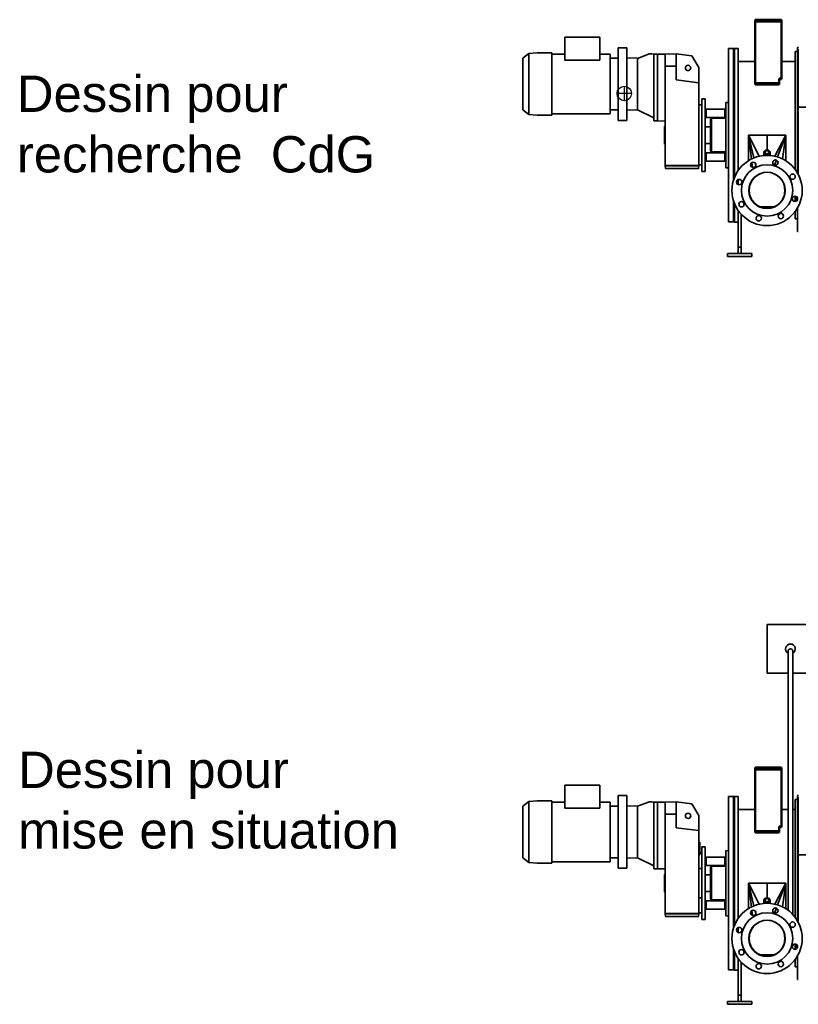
# Model space of a CAD drawing. Header units: millimetres. Extents: x -1509 to 14250, y 4402 to 14828.
# Tile 1 of 9: x -1509 to 1706, y 4402 to 8467. Entities that reach past the tile are written whole.
import ezdxf

# ---------------------------------------------------------------- set-up
doc = ezdxf.new("R2010")
doc.units = ezdxf.units.MM
doc.linetypes.add('Continu', pattern=[0])
doc.layers.add('Ens_base_corps_echangeur.iam.1-Arêtes visibles', color=7, linetype='Continuous', lineweight=50)
doc.layers.add('Visible (ISO)', color=7, linetype='Continu', lineweight=35)
doc.styles.get("Standard").update_dxf_attribs({"font": 'ARIAL.TTF'})

msp = doc.modelspace()

# ---------------------------------------------------------------- linework, layer by layer
for p, q in [((987.43, 8192.22), (987.43, 8132.22)), ((1017.43, 8162.22), (957.43, 8162.22)), ((1152.93, 8026.29), (1152.93, 7953.43)), ((1406.93, 5036.48), (1417.93, 5036.48)), ((1406.93, 4767.73), (1417.93, 4767.73))]:
    msp.add_line(p, q)
msp.add_circle((987.43, 8162.22), 30)
at = {"layer": 'Ens_base_corps_echangeur.iam.1-Arêtes visibles', "color": 7, "linetype": 'Continuous', "lineweight": 50}
for p, q in [((1625.93, 8466.86), (1527.93, 8466.86)), ((1527.93, 8458.86), (1527.93, 8466.86)), ((1626.93, 8458.86), (1527.93, 8458.86)), ((1527.93, 8224.18), (1527.93, 8458.86)), ((1625.93, 8458.86), (1527.93, 8458.86)), ((1635.93, 8466.86), (1625.93, 8466.86)), ((1625.93, 8466.86), (1625.93, 8458.86)), ((1626.93, 8458.86), (1635.93, 8458.86)), ((1635.93, 8458.86), (1635.93, 8466.86)), ((1635.93, 8458.86), (1635.93, 8224.18)), ((1527.93, 8224.18), (1527.93, 8223.46)), ((1527.93, 8205.27), (1527.93, 8223.46)), ((1626.93, 8224.18), (1626.93, 8223.46)), ((1635.93, 8224.18), (1626.93, 8224.18)), ((1626.93, 8223.46), (1626.93, 8205.27)), ((1627.93, 8220.73), (1627.93, 8224.18)), ((1627.93, 8220.73), (1635.93, 8220.73)), ((1635.93, 8224.18), (1635.93, 8220.73)), ((1527.93, 8199.52), (1527.93, 8205.27)), ((1626.93, 8205.27), (1527.93, 8205.27)), ((1626.93, 8199.52), (1527.93, 8199.52)), ((1626.93, 8199.52), (1626.93, 8205.27)), ((1527.93, 5370.95), (1527.93, 5378.95)), ((1625.93, 5378.95), (1527.93, 5378.95)), ((1625.93, 5370.95), (1527.93, 5370.95)), ((1527.93, 5136.27), (1527.93, 5370.95)), ((1626.93, 5370.95), (1527.93, 5370.95)), ((1625.93, 5378.95), (1625.93, 5370.95)), ((1635.93, 5378.95), (1625.93, 5378.95)), ((1626.93, 5370.95), (1635.93, 5370.95)), ((1635.93, 5370.95), (1635.93, 5378.95)), ((1635.93, 5370.95), (1635.93, 5136.27)), ((1527.93, 5136.27), (1527.93, 5135.55)), ((1527.93, 5117.36), (1527.93, 5135.55)), ((1635.93, 5136.27), (1626.93, 5136.27)), ((1626.93, 5136.27), (1626.93, 5135.55)), ((1626.93, 5135.55), (1626.93, 5117.36)), ((1627.93, 5132.82), (1627.93, 5136.27)), ((1627.93, 5132.82), (1635.93, 5132.82)), ((1635.93, 5136.27), (1635.93, 5132.82)), ((1626.93, 5117.36), (1527.93, 5117.36)), ((1527.93, 5111.61), (1527.93, 5117.36)), ((1626.93, 5111.61), (1527.93, 5111.61)), ((1626.93, 5111.61), (1626.93, 5117.36))]:
    msp.add_line(p, q, dxfattribs=at)
at = {"layer": 'Visible (ISO)'}
for p, q in [((741.56, 8299.6), (741.56, 8394.36)), ((741.56, 8394.36), (886.85, 8394.36)), ((886.85, 8394.36), (886.85, 8299.6)), ((961.93, 8351.36), (981.93, 8351.36)), ((961.93, 8051.36), (961.93, 8351.36)), ((981.93, 8351.36), (997.93, 8351.36)), ((997.93, 8051.36), (997.93, 8351.36)), ((1417.93, 8347.36), (1437.93, 8347.36)), ((1417.93, 8347.36), (1417.93, 7632.36)), ((1437.93, 7803.14), (1437.93, 8347.36)), ((1437.93, 8347.36), (1442.93, 8347.36)), ((1437.93, 8347.36), (1437.93, 7803.14)), ((1442.93, 8347.36), (1457.93, 8347.36)), ((1442.93, 7817.26), (1442.93, 8347.36)), ((1442.93, 8347.36), (1442.93, 7817.26)), ((1457.93, 8347.36), (1457.93, 7844.71)), ((1702.93, 8335.36), (1692.93, 8335.36)), ((1692.93, 7989.86), (1692.93, 8335.36)), ((1702.93, 8349.3), (1702.93, 8347.8)), ((1702.93, 8347.8), (1702.93, 8335.64)), ((1702.93, 8347.8), (1705.93, 8347.8)), ((1702.93, 8335.64), (1702.93, 8092.86)), ((1705.93, 8345.07), (1705.93, 8342.66)), ((1705.93, 8336.88), (1705.93, 8342.66)), ((1705.93, 8336.88), (1705.93, 8138.27)), ((1705.93, 8094.27), (1705.93, 8335.64)), ((568.43, 8306.79), (568.43, 8298.59)), ((568.43, 8297.33), (568.43, 8298.59)), ((568.43, 8297.33), (568.43, 8262.86)), ((569.19, 8308.36), (593.43, 8327.3)), ((593.43, 8327.3), (628.43, 8330.36)), ((593.43, 8327.3), (593.43, 8317.25)), ((593.43, 8273.25), (593.43, 8315.38)), ((628.43, 8330.36), (688.43, 8330.36)), ((688.43, 8320), (688.43, 8330.36)), ((741.56, 8324.77), (688.43, 8324.77)), ((688.43, 8318.14), (688.43, 8320)), ((688.43, 8274.72), (688.43, 8318.14)), ((886.85, 8299.6), (741.56, 8299.6)), ((928.93, 8324.77), (886.85, 8324.77)), ((928.93, 8077.95), (928.93, 8324.77)), ((961.93, 8308.46), (929.93, 8308.47)), ((997.93, 8308.9), (1041.93, 8307.7)), ((1087.69, 8324.1), (1041.93, 8307.29)), ((1041.93, 8219.64), (1041.93, 8307.7)), ((1041.93, 8219.64), (1041.93, 8307.29)), ((1100.54, 8326.03), (1120.63, 8324.27)), ((1109.93, 8323.99), (1123.93, 8324.36)), ((1109.93, 8323.99), (1109.93, 8285.29)), ((1123.93, 8324.36), (1123.93, 8285.39)), ((1123.93, 8324.36), (1124.43, 8324.36)), ((1123.93, 8324.36), (1123.93, 8285.39)), ((1156.93, 8324.78), (1124.43, 8324.36)), ((1124.43, 8285.39), (1124.43, 8324.36)), ((1124.43, 8285.39), (1124.43, 8324.36)), ((1201.43, 8325.36), (1156.93, 8324.78)), ((1156.93, 8274.73), (1156.93, 8324.78)), ((1201.43, 8275.25), (1201.43, 8325.36)), ((1266.95, 8317.31), (1201.43, 8325.36)), ((1294.93, 8268.86), (1266.95, 8317.31)), ((1527.93, 8294.66), (1457.93, 8294.66)), ((1692.93, 8294.66), (1635.93, 8294.66)), ((568.43, 8260.49), (568.43, 8262.86)), ((568.43, 8260.49), (568.43, 8142.23)), ((593.43, 8132.96), (593.43, 8269.76)), ((688.43, 8271.25), (688.43, 8274.72)), ((688.43, 8271.25), (688.43, 8131.47)), ((1109.93, 8285.29), (1109.93, 8088.43)), ((1123.93, 8285.39), (1123.93, 8088.33)), ((1123.93, 8285.39), (1123.93, 8088.33)), ((1124.43, 8088.33), (1124.43, 8285.39)), ((1124.43, 8088.33), (1124.43, 8285.39)), ((1201.43, 8275.25), (1156.93, 8274.73)), ((1156.93, 8182.85), (1156.93, 8274.73)), ((1201.43, 8217.96), (1201.43, 8275.25)), ((1294.93, 8206.86), (1294.93, 8268.86)), ((1041.93, 8209.36), (1041.93, 8219.64)), ((1201.43, 8217.96), (1294.93, 8206.86)), ((928.93, 8094.88), (928.93, 8186.58)), ((1041.93, 8209.36), (1041.93, 8193.36)), ((1041.93, 8193.36), (1041.93, 8183.08)), ((1041.93, 8095.02), (1041.93, 8183.08)), ((1041.93, 8095.42), (1041.93, 8183.08)), ((1156.93, 8182.85), (1156.93, 8136.87)), ((1294.93, 8192.09), (1294.93, 8206.86)), ((1294.93, 8182.85), (1294.93, 8192.09)), ((1294.93, 8182.85), (1294.93, 8136.87)), ((568.43, 8139.86), (568.43, 8142.23)), ((568.43, 8139.86), (568.43, 8105.38)), ((688.43, 8128), (688.43, 8131.47)), ((1156.93, 7942.85), (1156.93, 8136.87)), ((1294.93, 7942.85), (1294.93, 8136.87)), ((1307.43, 8139.86), (1321.43, 8139.86)), ((1307.43, 7839.86), (1307.43, 8139.86)), ((1321.43, 7839.86), (1321.43, 8139.86)), ((568.43, 8104.12), (568.43, 8105.38)), ((568.43, 8104.12), (568.43, 8095.93)), ((569.19, 8094.35), (593.43, 8075.42)), ((593.43, 8129.46), (593.43, 8087.34)), ((688.43, 8128), (688.43, 8084.58)), ((929.93, 8094.24), (961.93, 8094.25)), ((1041.93, 8095.02), (997.93, 8093.82)), ((1041.91, 8095.02), (1109.93, 8061.36)), ((1294.93, 8114.86), (1307.43, 8114.86)), ((1325.43, 8097.51), (1321.43, 8101.51)), ((1325.43, 8097.51), (1325.43, 8062.51)), ((1325.43, 8097.51), (1402.93, 8097.51)), ((1402.93, 8097.51), (1406.93, 8101.51)), ((1402.93, 8062.51), (1402.93, 8097.51)), ((1406.93, 8124.39), (1417.93, 8124.39)), ((1406.93, 8124.39), (1406.93, 7855.64)), ((1702.93, 8091.86), (1702.93, 7989.86)), ((1705.93, 8106.29), (4435.93, 8106.29)), ((1705.93, 7989.86), (1705.93, 8092.05)), ((593.43, 8085.46), (593.43, 8075.42)), ((593.43, 8075.42), (628.43, 8072.36)), ((628.43, 8072.36), (688.43, 8072.36)), ((688.43, 8082.72), (688.43, 8084.58)), ((688.43, 8082.72), (688.43, 8072.36)), ((928.93, 8077.95), (688.43, 8077.95)), ((961.93, 8051.36), (981.93, 8051.36)), ((981.93, 8051.36), (997.93, 8051.36)), ((1109.93, 8088.43), (1109.93, 8049.72)), ((1109.93, 8049.72), (1123.93, 8049.36)), ((1123.93, 8088.33), (1123.93, 8049.36)), ((1123.93, 8088.33), (1123.93, 8049.36)), ((1123.93, 8049.36), (1124.43, 8049.36)), ((1124.43, 8049.36), (1124.43, 8088.33)), ((1124.43, 8049.36), (1124.43, 8088.33)), ((1156.93, 8048.51), (1124.43, 8049.36)), ((1325.43, 8062.51), (1321.43, 8058.51)), ((1325.43, 8062.51), (1402.93, 8062.51)), ((1343.93, 8055.86), (1347.93, 8059.86)), ((1343.93, 7923.86), (1343.93, 8055.86)), ((1347.93, 8059.86), (1406.93, 8059.86)), ((1347.93, 8059.86), (1347.93, 7920.86)), ((1152.93, 8026.29), (1156.93, 8027.36)), ((1152.93, 8026.29), (1152.93, 7953.43)), ((1343.93, 8024.36), (1321.43, 8024.36)), ((1512.66, 7891.84), (1499.93, 7989.86)), ((1522.29, 7896.17), (1499.93, 7989.86)), ((1499.93, 7989.86), (1499.93, 7884.72)), ((1544.16, 7903.11), (1499.93, 7989.86)), ((1502.93, 7989.86), (1499.93, 7989.86)), ((1576.93, 7989.86), (1502.93, 7989.86)), ((1576.93, 7989.86), (1650.93, 7989.86)), ((1576.93, 7928.65), (1576.93, 7989.86)), ((1576.93, 7928.65), (1576.93, 7989.86)), ((1609.69, 7903.11), (1653.93, 7989.86)), ((1620.59, 7900.13), (1653.93, 7989.86)), ((1641.19, 7891.84), (1653.93, 7989.86)), ((1650.93, 7989.86), (1653.93, 7989.86)), ((1653.93, 7989.86), (1653.93, 7884.72)), ((1692.93, 7848.86), (1692.93, 7989.86)), ((1702.93, 7833.61), (1702.93, 7989.86)), ((1705.93, 7989.86), (1705.93, 7828.07)), ((1152.93, 7953.43), (1156.93, 7952.36)), ((1156.93, 7942.85), (1156.93, 7896.87)), ((1294.93, 7942.85), (1294.93, 7896.87)), ((1343.93, 7955.36), (1321.43, 7955.36)), ((1156.93, 7864.36), (1156.93, 7896.87)), ((1294.93, 7864.36), (1294.93, 7896.87)), ((1325.43, 7917.2), (1321.43, 7921.2)), ((1325.43, 7917.2), (1325.43, 7882.2)), ((1325.43, 7917.2), (1402.93, 7917.2)), ((1343.93, 7923.86), (1346.93, 7920.86)), ((1346.93, 7920.86), (1347.93, 7920.86)), ((1347.93, 7920.86), (1406.93, 7920.86)), ((1402.93, 7882.2), (1402.93, 7917.2)), ((1563.93, 7919.75), (1563.93, 7906.27)), ((1589.93, 7919.75), (1589.93, 7906.27)), ((1608.03, 7866.33), (1615.69, 7886.92)), ((1225.93, 7864.36), (1156.93, 7864.36)), ((1156.93, 7863.86), (1156.93, 7864.36)), ((1157.41, 7852.81), (1156.93, 7863.86)), ((1164.57, 7863.86), (1156.93, 7863.86)), ((1156.93, 7863.86), (1156.93, 7863.86)), ((1158.41, 7851.86), (1160.35, 7851.86)), ((1160.35, 7851.86), (1165.1, 7851.86)), ((1225.8, 7863.86), (1164.57, 7863.86)), ((1164.57, 7863.86), (1164.58, 7863.86)), ((1225.93, 7864.36), (1164.58, 7864.36)), ((1225.93, 7863.86), (1164.58, 7863.86)), ((1225.84, 7851.86), (1165.1, 7851.86)), ((1225.84, 7851.86), (1226.01, 7851.86)), ((1294.93, 7864.36), (1225.93, 7864.36)), ((1225.93, 7864.36), (1225.93, 7863.86)), ((1225.93, 7864.36), (1287.28, 7864.36)), ((1225.93, 7863.86), (1287.28, 7863.86)), ((1286.76, 7851.86), (1226.01, 7851.86)), ((1226.06, 7863.86), (1287.28, 7863.86)), ((1286.76, 7851.86), (1291.5, 7851.86)), ((1294.93, 7863.86), (1287.28, 7863.86)), ((1287.28, 7863.86), (1287.28, 7863.86)), ((1291.5, 7851.86), (1293.44, 7851.86)), ((1294.93, 7863.86), (1294.44, 7852.81)), ((1294.93, 7867.86), (1307.43, 7867.86)), ((1294.93, 7864.36), (1294.93, 7863.86)), ((1294.93, 7863.86), (1294.93, 7863.86)), ((1325.43, 7882.2), (1321.43, 7878.2)), ((1325.43, 7882.2), (1402.93, 7882.2)), ((1402.93, 7882.2), (1406.93, 7878.2)), ((1406.93, 7855.64), (1417.93, 7855.64)), ((1517.21, 7856.85), (1514.58, 7877.07)), ((1530.14, 7863.26), (1527.14, 7875.85)), ((1307.43, 7839.86), (1321.43, 7839.86)), ((1457.93, 7806.52), (1457.93, 7802)), ((1515.15, 7802.85), (1524.13, 7814.54)), ((1525.55, 7815.91), (1524.13, 7814.54)), ((1525.55, 7815.91), (1525, 7815.98)), ((1525.55, 7815.91), (1539.52, 7826.63)), ((1540.1, 7826.96), (1539.52, 7826.63)), ((1540.1, 7826.96), (1539.94, 7827.11)), ((1540.1, 7826.96), (1557.45, 7834.15)), ((1557.35, 7834.13), (1557.33, 7834.25)), ((1557.35, 7834.13), (1576.93, 7836.71)), ((1576.93, 7836.71), (1576.93, 7836.86)), ((1576.93, 7836.71), (1576.93, 7836.86)), ((1596.5, 7834.13), (1576.93, 7836.71)), ((1613.75, 7826.96), (1596.4, 7834.15)), ((1596.5, 7834.13), (1596.52, 7834.25)), ((1613.75, 7826.96), (1613.91, 7827.11)), ((1613.75, 7826.96), (1614.33, 7826.63)), ((1628.3, 7815.91), (1614.33, 7826.63)), ((1628.3, 7815.91), (1628.85, 7815.98)), ((1628.3, 7815.91), (1629.72, 7814.54)), ((1638.7, 7802.85), (1629.72, 7814.54)), ((1692.93, 7815.13), (1692.93, 7822.47)), ((1457.93, 7786.06), (1457.93, 7802)), ((1502.93, 7773.14), (1502.61, 7771.94)), ((1502.93, 7762.04), (1506.18, 7786.76)), ((1502.93, 7762.01), (1502.93, 7773.14)), ((1505.56, 7782.08), (1512.48, 7798.78)), ((1515.15, 7802.85), (1512.48, 7798.78)), ((1515.15, 7802.85), (1513.62, 7802.07)), ((1638.7, 7802.85), (1640.24, 7802.07)), ((1638.7, 7802.85), (1641.37, 7798.78)), ((1648.29, 7782.08), (1641.37, 7798.78)), ((1650.93, 7762.04), (1647.67, 7786.76)), ((1650.93, 7762.01), (1650.93, 7773.14)), ((1650.93, 7773.14), (1651.25, 7771.94)), ((1506.25, 7736.76), (1502.93, 7762.01)), ((1505.48, 7742.6), (1512.83, 7724.87)), ((1514.91, 7722.11), (1512.83, 7724.87)), ((1638.94, 7722.11), (1641.02, 7724.87)), ((1648.37, 7742.6), (1641.02, 7724.87)), ((1647.6, 7736.76), (1650.93, 7762.01)), ((1692.93, 7716.48), (1692.93, 7738.38)), ((1697.93, 7718.24), (1697.93, 7736.62)), ((1437.93, 7632.36), (1437.93, 7720.58)), ((1437.93, 7720.58), (1437.93, 7688.86)), ((1442.93, 7706.46), (1442.93, 7672.27)), ((1514.91, 7722.11), (1513.01, 7722.62)), ((1524.58, 7709.51), (1514.91, 7722.11)), ((1524.58, 7709.51), (1523.89, 7708.83)), ((1537.17, 7699.85), (1524.58, 7709.51)), ((1537.17, 7699.85), (1539.93, 7697.76)), ((1537.17, 7699.85), (1537.68, 7697.94)), ((1557.67, 7690.41), (1539.93, 7697.76)), ((1549.01, 7694), (1604.84, 7694)), ((1576.93, 7687.88), (1551.83, 7691.18)), ((1580.88, 7688.4), (1572.98, 7688.4)), ((1576.93, 7687.88), (1602.02, 7691.18)), ((1576.93, 7687.88), (1576.93, 7686.86)), ((1576.93, 7687.88), (1576.93, 7686.86)), ((1596.18, 7690.41), (1613.92, 7697.76)), ((1616.68, 7699.85), (1613.92, 7697.76)), ((1616.68, 7699.85), (1616.17, 7697.94)), ((1616.68, 7699.85), (1629.27, 7709.51)), ((1629.27, 7709.51), (1638.94, 7722.11)), ((1629.27, 7709.51), (1629.96, 7708.83)), ((1638.94, 7722.11), (1640.84, 7722.62)), ((1702.93, 7592.86), (1702.93, 7690.1)), ((1442.93, 7631.36), (1442.93, 7672.27)), ((1457.93, 7672.27), (1457.93, 7679.01)), ((1457.93, 7672.27), (1457.93, 7528.19)), ((1469.93, 7528.19), (1469.93, 7664)), ((1692.93, 7644.36), (1692.93, 7674.86)), ((1692.93, 7644.36), (1702.93, 7644.36)), ((1417.93, 7632.36), (1437.93, 7632.36)), ((1437.93, 7632.36), (1442.93, 7632.36)), ((1442.93, 7631.36), (1457.93, 7631.36)), ((1705.93, 7592.86), (1702.93, 7592.86)), ((1457.93, 7528.19), (1457.93, 7502.86)), ((1457.93, 7528.19), (1469.93, 7528.19)), ((1469.93, 7502.86), (1469.93, 7528.19)), ((1413.93, 7489.86), (1413.93, 7501.86)), ((1413.93, 7501.86), (1433.93, 7501.86)), ((1433.93, 7489.86), (1413.93, 7489.86)), ((1493.93, 7501.86), (1433.93, 7501.86)), ((1433.93, 7489.86), (1493.93, 7489.86)), ((1457.93, 7501.86), (1457.93, 7502.86)), ((1469.93, 7502.86), (1469.93, 7501.86)), ((1493.93, 7501.86), (1513.93, 7501.86)), ((1513.93, 7489.86), (1493.93, 7489.86)), ((1513.93, 7501.86), (1513.93, 7489.86)), ((1576.93, 5769.45), (1576.93, 5969.45)), ((4432.43, 5969.45), (1576.93, 5969.45)), ((1663.43, 4790.32), (1663.43, 5859.45)), ((1683.43, 4772.35), (1683.43, 5859.45)), ((1663.43, 5769.45), (1576.93, 5769.45)), ((7203.17, 5769.45), (1683.43, 5769.45)), ((741.56, 5211.69), (741.56, 5306.45)), ((886.85, 5306.45), (741.56, 5306.45)), ((886.85, 5306.45), (886.85, 5211.69)), ((961.93, 4963.45), (961.93, 5263.45)), ((961.93, 5263.45), (981.93, 5263.45)), ((981.93, 5263.45), (997.93, 5263.45)), ((997.93, 4963.45), (997.93, 5263.45)), ((1417.93, 5259.45), (1417.93, 4544.45)), ((1417.93, 5259.45), (1437.93, 5259.45)), ((1437.93, 5259.45), (1437.93, 4715.23)), ((1437.93, 5259.45), (1442.93, 5259.45)), ((1437.93, 4715.23), (1437.93, 5259.45)), ((1442.93, 5259.45), (1442.93, 4729.35)), ((1442.93, 4729.35), (1442.93, 5259.45)), ((1442.93, 5259.45), (1457.93, 5259.45)), ((1457.93, 5259.45), (1457.93, 4756.8)), ((1692.93, 4901.95), (1692.93, 5247.45)), ((1702.93, 5247.45), (1692.93, 5247.45)), ((1702.93, 5261.39), (1702.93, 5259.89)), ((1702.93, 5259.89), (1705.93, 5259.89)), ((1702.93, 5259.89), (1702.93, 5247.73)), ((1702.93, 5247.73), (1702.93, 5004.95)), ((1705.93, 5257.16), (1705.93, 5254.75)), ((1705.93, 5248.97), (1705.93, 5254.75)), ((1705.93, 5248.97), (1705.93, 5050.36)), ((1705.93, 5006.36), (1705.93, 5247.73)), ((568.43, 5218.88), (568.43, 5210.68)), ((568.43, 5209.42), (568.43, 5210.68)), ((568.43, 5209.42), (568.43, 5174.95)), ((569.19, 5220.45), (593.43, 5239.39)), ((593.43, 5239.39), (628.43, 5242.45)), ((593.43, 5239.39), (593.43, 5229.34)), ((593.43, 5185.34), (593.43, 5227.47)), ((628.43, 5242.45), (688.43, 5242.45)), ((688.43, 5232.09), (688.43, 5242.45)), ((741.56, 5236.86), (688.43, 5236.86)), ((688.43, 5230.23), (688.43, 5232.09)), ((688.43, 5186.81), (688.43, 5230.23)), ((886.85, 5211.69), (741.56, 5211.69)), ((928.93, 5236.86), (886.85, 5236.86)), ((928.93, 4990.04), (928.93, 5236.86)), ((961.93, 5220.55), (929.93, 5220.56)), ((997.93, 5220.99), (1041.93, 5219.79)), ((1087.69, 5236.19), (1041.93, 5219.38)), ((1041.93, 5131.73), (1041.93, 5219.79)), ((1041.93, 5131.73), (1041.93, 5219.38)), ((1100.54, 5238.12), (1120.63, 5236.36)), ((1109.93, 5236.08), (1123.93, 5236.45)), ((1109.93, 5236.08), (1109.93, 5197.38)), ((1123.93, 5236.45), (1123.93, 5197.48)), ((1123.93, 5236.45), (1124.43, 5236.45)), ((1123.93, 5236.45), (1123.93, 5197.48)), ((1156.93, 5236.87), (1124.43, 5236.45)), ((1124.43, 5197.48), (1124.43, 5236.45)), ((1124.43, 5197.48), (1124.43, 5236.45)), ((1201.43, 5237.45), (1156.93, 5236.87)), ((1156.93, 5186.82), (1156.93, 5236.87)), ((1266.95, 5229.4), (1201.43, 5237.45)), ((1201.43, 5187.34), (1201.43, 5237.45)), ((1294.93, 5180.95), (1266.95, 5229.4)), ((1527.93, 5206.75), (1457.93, 5206.75)), ((1663.43, 5206.75), (1635.93, 5206.75)), ((1692.93, 5206.75), (1683.43, 5206.75)), ((568.43, 5172.58), (568.43, 5174.95)), ((568.43, 5172.58), (568.43, 5054.32)), ((593.43, 5045.05), (593.43, 5181.85)), ((688.43, 5183.34), (688.43, 5186.81)), ((688.43, 5183.34), (688.43, 5043.56)), ((1109.93, 5197.38), (1109.93, 5000.52)), ((1123.93, 5197.48), (1123.93, 5000.42)), ((1123.93, 5197.48), (1123.93, 5000.42)), ((1124.43, 5000.42), (1124.43, 5197.48)), ((1124.43, 5000.42), (1124.43, 5197.48)), ((1201.43, 5187.34), (1156.93, 5186.82)), ((1156.93, 5094.94), (1156.93, 5186.82)), ((1201.43, 5130.05), (1201.43, 5187.34)), ((1294.93, 5118.95), (1294.93, 5180.95)), ((1041.93, 5121.45), (1041.93, 5131.73)), ((1201.43, 5130.05), (1294.93, 5118.95)), ((928.93, 5006.97), (928.93, 5098.67)), ((1041.93, 5121.45), (1041.93, 5105.45)), ((1041.93, 5105.45), (1041.93, 5095.17)), ((1041.93, 5007.51), (1041.93, 5095.17)), ((1041.93, 5007.11), (1041.93, 5095.17)), ((1156.93, 5094.94), (1156.93, 5048.96)), ((1294.93, 5104.18), (1294.93, 5118.95)), ((1294.93, 5094.94), (1294.93, 5104.18)), ((1294.93, 5094.94), (1294.93, 5048.96)), ((568.43, 5051.95), (568.43, 5054.32)), ((568.43, 5051.95), (568.43, 5017.47)), ((593.43, 5041.55), (593.43, 4999.43)), ((688.43, 5040.09), (688.43, 5043.56)), ((1156.93, 4854.94), (1156.93, 5048.96)), ((1299.93, 5071.95), (1294.93, 5071.95)), ((1294.93, 4854.94), (1294.93, 5048.96)), ((1299.93, 5071.95), (1299.93, 5018.57)), ((1307.43, 4751.95), (1307.43, 5051.95)), ((1307.43, 5051.95), (1321.43, 5051.95)), ((1321.43, 4751.95), (1321.43, 5051.95)), ((568.43, 5016.21), (568.43, 5017.47)), ((568.43, 5016.21), (568.43, 5008.02)), ((569.19, 5006.44), (593.43, 4987.51)), ((688.43, 5040.09), (688.43, 4996.67)), ((929.93, 5006.33), (961.93, 5006.34)), ((1041.93, 5007.11), (997.93, 5005.91)), ((1041.91, 5007.11), (1109.93, 4973.45)), ((1109.93, 5000.52), (1109.93, 4961.81)), ((1123.93, 5000.42), (1123.93, 4961.45)), ((1123.93, 5000.42), (1123.93, 4961.45)), ((1124.43, 4961.45), (1124.43, 5000.42)), ((1124.43, 4961.45), (1124.43, 5000.42)), ((1299.93, 5018.57), (1294.93, 5018.57)), ((1299.93, 5026.95), (1307.43, 5026.95)), ((1325.43, 5009.6), (1321.43, 5013.6)), ((1325.43, 5009.6), (1402.93, 5009.6)), ((1325.43, 5009.6), (1325.43, 4974.6)), ((1402.93, 5009.6), (1406.93, 5013.6)), ((1402.93, 4974.6), (1402.93, 5009.6)), ((1406.93, 5036.48), (1406.93, 4767.73)), ((1702.93, 5003.95), (1702.93, 4901.95)), ((1705.93, 5018.38), (4435.93, 5018.38)), ((1705.93, 4901.95), (1705.93, 5004.14)), ((593.43, 4997.55), (593.43, 4987.51)), ((593.43, 4987.51), (628.43, 4984.45)), ((628.43, 4984.45), (688.43, 4984.45)), ((688.43, 4994.81), (688.43, 4996.67)), ((688.43, 4994.81), (688.43, 4984.45)), ((928.93, 4990.04), (688.43, 4990.04)), ((961.93, 4963.45), (981.93, 4963.45)), ((981.93, 4963.45), (997.93, 4963.45)), ((1109.93, 4961.81), (1123.93, 4961.45)), ((1123.93, 4961.45), (1124.43, 4961.45)), ((1156.93, 4960.6), (1124.43, 4961.45)), ((1294.93, 4961.95), (1307.43, 4961.95)), ((1325.43, 4974.6), (1321.43, 4970.6)), ((1325.43, 4974.6), (1402.93, 4974.6)), ((1343.93, 4967.95), (1347.93, 4971.95)), ((1343.93, 4835.95), (1343.93, 4967.95)), ((1347.93, 4971.95), (1347.93, 4832.95)), ((1347.93, 4971.95), (1406.93, 4971.95)), ((1152.93, 4938.38), (1156.93, 4939.45)), ((1152.93, 4938.38), (1152.93, 4865.52)), ((1343.93, 4936.45), (1321.43, 4936.45)), ((1502.93, 4901.95), (1499.93, 4901.95)), ((1544.16, 4815.2), (1499.93, 4901.95)), ((1499.93, 4901.95), (1499.93, 4796.81)), ((1522.29, 4808.26), (1499.93, 4901.95)), ((1512.66, 4803.93), (1499.93, 4901.95)), ((1576.93, 4901.95), (1502.93, 4901.95)), ((1576.93, 4840.74), (1576.93, 4901.95)), ((1576.93, 4840.74), (1576.93, 4901.95)), ((1576.93, 4901.95), (1650.93, 4901.95)), ((1609.69, 4815.2), (1653.93, 4901.95)), ((1620.59, 4812.22), (1653.93, 4901.95)), ((1641.19, 4803.93), (1653.93, 4901.95)), ((1650.93, 4901.95), (1653.93, 4901.95)), ((1653.93, 4901.95), (1653.93, 4796.81)), ((1692.93, 4760.95), (1692.93, 4901.95)), ((1702.93, 4745.7), (1702.93, 4901.95)), ((1705.93, 4901.95), (1705.93, 4740.16)), ((1152.93, 4865.52), (1156.93, 4864.45)), ((1156.93, 4854.94), (1156.93, 4808.96)), ((1294.93, 4854.94), (1294.93, 4808.96)), ((1307.43, 4841.95), (1294.93, 4841.95)), ((1343.93, 4867.45), (1321.43, 4867.45)), ((1156.93, 4776.45), (1156.93, 4808.96)), ((1294.93, 4776.45), (1294.93, 4808.96)), ((1325.43, 4829.29), (1321.43, 4833.29)), ((1325.43, 4829.29), (1402.93, 4829.29)), ((1325.43, 4829.29), (1325.43, 4794.29)), ((1343.93, 4835.95), (1346.93, 4832.95)), ((1346.93, 4832.95), (1347.93, 4832.95)), ((1347.93, 4832.95), (1406.93, 4832.95)), ((1402.93, 4794.29), (1402.93, 4829.29)), ((1563.93, 4831.84), (1563.93, 4818.36)), ((1589.93, 4831.84), (1589.93, 4818.36)), ((1608.03, 4778.42), (1615.69, 4799.01)), ((1156.93, 4775.95), (1156.93, 4776.45)), ((1225.93, 4776.45), (1156.93, 4776.45)), ((1156.93, 4775.95), (1156.93, 4775.95)), ((1164.57, 4775.95), (1156.93, 4775.95)), ((1157.41, 4764.9), (1156.93, 4775.95)), ((1158.41, 4763.95), (1160.35, 4763.95)), ((1160.35, 4763.95), (1165.1, 4763.95)), ((1164.57, 4775.95), (1164.58, 4775.95)), ((1225.8, 4775.95), (1164.57, 4775.95)), ((1225.93, 4776.45), (1164.58, 4776.45)), ((1225.93, 4775.95), (1164.58, 4775.95)), ((1225.84, 4763.95), (1165.1, 4763.95)), ((1225.84, 4763.95), (1226.01, 4763.95)), ((1225.93, 4776.45), (1287.28, 4776.45)), ((1225.93, 4776.45), (1225.93, 4775.95)), ((1294.93, 4776.45), (1225.93, 4776.45)), ((1225.93, 4775.95), (1287.28, 4775.95)), ((1286.76, 4763.95), (1226.01, 4763.95)), ((1226.06, 4775.95), (1287.28, 4775.95)), ((1286.76, 4763.95), (1291.5, 4763.95)), ((1287.28, 4775.95), (1287.28, 4775.95)), ((1294.93, 4775.95), (1287.28, 4775.95)), ((1291.5, 4763.95), (1293.44, 4763.95)), ((1294.93, 4775.95), (1294.44, 4764.9)), ((1294.93, 4779.95), (1307.43, 4779.95)), ((1294.93, 4776.45), (1294.93, 4775.95)), ((1294.93, 4775.95), (1294.93, 4775.95)), ((1325.43, 4794.29), (1321.43, 4790.29)), ((1325.43, 4794.29), (1402.93, 4794.29)), ((1402.93, 4794.29), (1406.93, 4790.29)), ((1517.21, 4768.94), (1514.58, 4789.16)), ((1530.14, 4775.35), (1527.14, 4787.94)), ((1307.43, 4751.95), (1321.43, 4751.95)), ((1457.93, 4718.61), (1457.93, 4714.09)), ((1515.15, 4714.94), (1524.13, 4726.63)), ((1525.55, 4728), (1524.13, 4726.63)), ((1525.55, 4728), (1525, 4728.07)), ((1525.55, 4728), (1539.52, 4738.72)), ((1540.1, 4739.05), (1539.52, 4738.72)), ((1540.1, 4739.05), (1539.94, 4739.2)), ((1540.1, 4739.05), (1557.45, 4746.24)), ((1557.35, 4746.22), (1557.33, 4746.34)), ((1557.35, 4746.22), (1576.93, 4748.8)), ((1576.93, 4748.8), (1576.93, 4748.95)), ((1576.93, 4748.8), (1576.93, 4748.95)), ((1596.5, 4746.22), (1576.93, 4748.8)), ((1613.75, 4739.05), (1596.4, 4746.24)), ((1596.5, 4746.22), (1596.52, 4746.34)), ((1613.75, 4739.05), (1613.91, 4739.2)), ((1613.75, 4739.05), (1614.33, 4738.72)), ((1628.3, 4728), (1614.33, 4738.72)), ((1628.3, 4728), (1628.85, 4728.07)), ((1628.3, 4728), (1629.72, 4726.63)), ((1638.7, 4714.94), (1629.72, 4726.63)), ((1692.93, 4727.22), (1692.93, 4734.56)), ((1457.93, 4698.15), (1457.93, 4714.09)), ((1502.93, 4685.23), (1502.61, 4684.03)), ((1502.93, 4674.13), (1506.18, 4698.85)), ((1502.93, 4674.1), (1502.93, 4685.23)), ((1505.56, 4694.17), (1512.48, 4710.87)), ((1515.15, 4714.94), (1512.48, 4710.87)), ((1515.15, 4714.94), (1513.62, 4714.16)), ((1638.7, 4714.94), (1641.37, 4710.87)), ((1638.7, 4714.94), (1640.24, 4714.16)), ((1648.29, 4694.17), (1641.37, 4710.87)), ((1650.93, 4674.13), (1647.67, 4698.85)), ((1650.93, 4685.23), (1651.25, 4684.03)), ((1650.93, 4674.1), (1650.93, 4685.23)), ((1506.25, 4648.85), (1502.93, 4674.1)), ((1505.48, 4654.69), (1512.83, 4636.95)), ((1514.91, 4634.2), (1512.83, 4636.95)), ((1514.91, 4634.2), (1513.01, 4634.71)), ((1524.58, 4621.6), (1514.91, 4634.2)), ((1629.27, 4621.6), (1638.94, 4634.2)), ((1638.94, 4634.2), (1641.02, 4636.95)), ((1638.94, 4634.2), (1640.84, 4634.71)), ((1648.37, 4654.69), (1641.02, 4636.95)), ((1647.6, 4648.85), (1650.93, 4674.1)), ((1692.93, 4628.57), (1692.93, 4650.47)), ((1697.93, 4630.33), (1697.93, 4648.71)), ((1437.93, 4632.67), (1437.93, 4600.95)), ((1437.93, 4544.45), (1437.93, 4632.67)), ((1442.93, 4618.55), (1442.93, 4584.36)), ((1524.58, 4621.6), (1523.89, 4620.92)), ((1537.17, 4611.94), (1524.58, 4621.6)), ((1537.17, 4611.94), (1537.68, 4610.03)), ((1537.17, 4611.94), (1539.93, 4609.85)), ((1557.67, 4602.5), (1539.93, 4609.85)), ((1549.01, 4606.09), (1604.84, 4606.09)), ((1576.93, 4599.97), (1551.83, 4603.27)), ((1580.88, 4600.49), (1572.98, 4600.49)), ((1576.93, 4599.97), (1602.02, 4603.27)), ((1576.93, 4599.97), (1576.93, 4598.95)), ((1576.93, 4599.97), (1576.93, 4598.95)), ((1596.18, 4602.5), (1613.92, 4609.85)), ((1616.68, 4611.94), (1613.92, 4609.85)), ((1616.68, 4611.94), (1616.17, 4610.03)), ((1616.68, 4611.94), (1629.27, 4621.6)), ((1629.27, 4621.6), (1629.96, 4620.92)), ((1702.93, 4504.95), (1702.93, 4602.19)), ((1442.93, 4543.45), (1442.93, 4584.36)), ((1457.93, 4584.36), (1457.93, 4591.1)), ((1457.93, 4584.36), (1457.93, 4440.27)), ((1469.93, 4440.27), (1469.93, 4576.09)), ((1692.93, 4556.45), (1692.93, 4586.95)), ((1692.93, 4556.45), (1702.93, 4556.45)), ((1417.93, 4544.45), (1437.93, 4544.45)), ((1437.93, 4544.45), (1442.93, 4544.45)), ((1442.93, 4543.45), (1457.93, 4543.45)), ((1705.93, 4504.95), (1702.93, 4504.95)), ((1457.93, 4440.27), (1469.93, 4440.27)), ((1457.93, 4440.27), (1457.93, 4414.95)), ((1469.93, 4414.95), (1469.93, 4440.27)), ((1413.93, 4413.95), (1433.93, 4413.95)), ((1413.93, 4401.95), (1413.93, 4413.95)), ((1433.93, 4401.95), (1413.93, 4401.95)), ((1493.93, 4413.95), (1433.93, 4413.95)), ((1433.93, 4401.95), (1493.93, 4401.95)), ((1457.93, 4413.95), (1457.93, 4414.95)), ((1469.93, 4414.95), (1469.93, 4413.95)), ((1493.93, 4413.95), (1513.93, 4413.95)), ((1513.93, 4401.95), (1493.93, 4401.95)), ((1513.93, 4413.95), (1513.93, 4401.95))]:
    msp.add_line(p, q, dxfattribs=at)
at = {"layer": 'Visible (ISO)', "flags": 128}
for points in [[(593.41, 8315.65), (593.41, 8315.72), (593.4, 8315.8), (593.39, 8315.88), (593.39, 8315.95), (593.38, 8316.02), (593.38, 8316.09), (593.37, 8316.16), (593.37, 8316.23), (593.37, 8316.3), (593.37, 8316.36), (593.37, 8316.43), (593.37, 8316.49), (593.37, 8316.55), (593.37, 8316.61), (593.37, 8316.66), (593.37, 8316.72), (593.37, 8316.78), (593.38, 8316.83), (593.38, 8316.88), (593.39, 8316.93), (593.39, 8316.98), (593.4, 8317.03), (593.41, 8317.07), (593.41, 8317.12)], [(593.41, 8270.17), (593.41, 8270.29), (593.4, 8270.42), (593.39, 8270.54), (593.39, 8270.66), (593.38, 8270.78), (593.38, 8270.9), (593.37, 8271.02), (593.37, 8271.13), (593.37, 8271.25), (593.37, 8271.37), (593.37, 8271.48), (593.37, 8271.6), (593.37, 8271.71), (593.37, 8271.83), (593.37, 8271.94), (593.37, 8272.05), (593.37, 8272.16), (593.38, 8272.27), (593.38, 8272.38), (593.39, 8272.49), (593.39, 8272.6), (593.4, 8272.7), (593.41, 8272.81), (593.41, 8272.91)], [(593.41, 8129.8), (593.41, 8129.91), (593.4, 8130.01), (593.39, 8130.12), (593.39, 8130.23), (593.38, 8130.34), (593.38, 8130.45), (593.37, 8130.56), (593.37, 8130.67), (593.37, 8130.78), (593.37, 8130.89), (593.37, 8131), (593.37, 8131.12), (593.37, 8131.23), (593.37, 8131.35), (593.37, 8131.46), (593.37, 8131.58), (593.37, 8131.7), (593.38, 8131.82), (593.38, 8131.94), (593.39, 8132.06), (593.39, 8132.18), (593.4, 8132.3), (593.41, 8132.42), (593.41, 8132.55)], [(593.41, 8085.6), (593.41, 8085.64), (593.4, 8085.69), (593.39, 8085.74), (593.39, 8085.79), (593.38, 8085.84), (593.38, 8085.89), (593.37, 8085.94), (593.37, 8086), (593.37, 8086.05), (593.37, 8086.11), (593.37, 8086.17), (593.37, 8086.23), (593.37, 8086.29), (593.37, 8086.36), (593.37, 8086.42), (593.37, 8086.49), (593.37, 8086.55), (593.38, 8086.62), (593.38, 8086.69), (593.39, 8086.77), (593.39, 8086.84), (593.4, 8086.92), (593.41, 8086.99), (593.41, 8087.07)], [(593.41, 5227.74), (593.41, 5227.81), (593.4, 5227.89), (593.39, 5227.97), (593.39, 5228.04), (593.38, 5228.11), (593.38, 5228.18), (593.37, 5228.25), (593.37, 5228.32), (593.37, 5228.39), (593.37, 5228.45), (593.37, 5228.51), (593.37, 5228.58), (593.37, 5228.64), (593.37, 5228.7), (593.37, 5228.75), (593.37, 5228.81), (593.37, 5228.87), (593.38, 5228.92), (593.38, 5228.97), (593.39, 5229.02), (593.39, 5229.07), (593.4, 5229.12), (593.41, 5229.16), (593.41, 5229.21)], [(593.41, 5182.26), (593.41, 5182.38), (593.4, 5182.51), (593.39, 5182.63), (593.39, 5182.75), (593.38, 5182.87), (593.38, 5182.99), (593.37, 5183.11), (593.37, 5183.22), (593.37, 5183.34), (593.37, 5183.46), (593.37, 5183.57), (593.37, 5183.69), (593.37, 5183.8), (593.37, 5183.92), (593.37, 5184.03), (593.37, 5184.14), (593.37, 5184.25), (593.38, 5184.36), (593.38, 5184.47), (593.39, 5184.58), (593.39, 5184.69), (593.4, 5184.79), (593.41, 5184.9), (593.41, 5185)], [(593.41, 5041.89), (593.41, 5042), (593.4, 5042.1), (593.39, 5042.21), (593.39, 5042.32), (593.38, 5042.43), (593.38, 5042.54), (593.37, 5042.65), (593.37, 5042.76), (593.37, 5042.87), (593.37, 5042.98), (593.37, 5043.09), (593.37, 5043.21), (593.37, 5043.32), (593.37, 5043.44), (593.37, 5043.55), (593.37, 5043.67), (593.37, 5043.79), (593.38, 5043.91), (593.38, 5044.03), (593.39, 5044.15), (593.39, 5044.27), (593.4, 5044.39), (593.41, 5044.51), (593.41, 5044.64)], [(593.41, 4997.69), (593.41, 4997.73), (593.4, 4997.78), (593.39, 4997.83), (593.39, 4997.88), (593.38, 4997.93), (593.38, 4997.98), (593.37, 4998.03), (593.37, 4998.09), (593.37, 4998.14), (593.37, 4998.2), (593.37, 4998.26), (593.37, 4998.32), (593.37, 4998.38), (593.37, 4998.44), (593.37, 4998.51), (593.37, 4998.58), (593.37, 4998.64), (593.38, 4998.71), (593.38, 4998.78), (593.39, 4998.86), (593.39, 4998.93), (593.4, 4999.01), (593.41, 4999.08), (593.41, 4999.16)]]:
    msp.add_lwpolyline(points, dxfattribs=at)
at = {"layer": 'Visible (ISO)'}
for centre, radius in [((1250.93, 8267.86), 11), ((1576.93, 7761.86), 145), ((1611.36, 7876.81), 11), ((1576.93, 7761.86), 106), ((1519.99, 7867.49), 11), ((1461.97, 7796.29), 11), ((1576.93, 7761.86), 75), ((1682.56, 7818.8), 11), ((1691.88, 7727.43), 11), ((1471.3, 7704.92), 11), ((1542.5, 7646.9), 11), ((1633.87, 7656.23), 11), ((1250.93, 5179.95), 11), ((1576.93, 4673.95), 145), ((1611.36, 4788.9), 11), ((1576.93, 4673.95), 106), ((1519.99, 4779.58), 11), ((1461.97, 4708.38), 11), ((1576.93, 4673.95), 75), ((1682.56, 4730.89), 11), ((1691.88, 4639.52), 11), ((1471.3, 4617.01), 11), ((1542.5, 4558.99), 11), ((1633.87, 4568.32), 11)]:
    msp.add_circle(centre, radius, dxfattribs=at)
for centre, radius, start, end in [((1709.98, 8349.3), 7.06, 125.08772, 180), ((570.43, 8306.79), 2, 128, 180), ((1096.93, 8306.36), 20, 79.59305, 117.5), ((570.43, 8095.93), 2, 180, 232), ((1158.41, 7852.86), 1, 182.5, 270), ((1293.44, 7852.86), 1, 270, 357.5), ((1673.43, 5869.45), 20, 300, 240), ((1673.43, 5859.45), 10, 0, 180), ((1709.98, 5261.39), 7.06, 125.08772, 180), ((570.43, 5218.88), 2, 128, 180), ((1096.93, 5218.45), 20, 79.59305, 117.5), ((570.43, 5008.02), 2, 180, 232), ((1158.41, 4764.95), 1, 182.5, 270), ((1293.44, 4764.95), 1, 270, 357.5)]:
    msp.add_arc(centre, radius, start, end, dxfattribs=at)
for centre, major_axis, ratio, start_param, end_param in [((589.08, 8313.87), (4.27, 3.62), 0.2232094, 6.018462, 6.0962616), ((589.09, 8312.7), (3.85, 4.02), 0.4976833, 5.8040484, 5.8816368), ((589.09, 8271.03), (3.46, 4.36), 0.6000089, 5.5588222, 5.6364105), ((589.08, 8268.74), (1.87, 5.28), 0.7437069, 5.1568972, 5.2346968), ((589.08, 8133.98), (-1.87, 5.28), 0.7437069, 4.1900811, 4.2678808), ((589.09, 8131.69), (-3.46, 4.36), 0.6000089, 3.7883674, 3.8659558), ((589.09, 8090.02), (-3.85, 4.02), 0.4976833, 3.5431412, 3.6207295), ((589.08, 8088.84), (4.27, -3.62), 0.2232094, 0.1869237, 0.2647233), ((589.08, 5225.96), (4.27, 3.62), 0.2232094, 6.018462, 6.0962616), ((589.09, 5224.79), (3.85, 4.02), 0.4976833, 5.8040484, 5.8816368), ((589.09, 5183.12), (3.46, 4.36), 0.6000089, 5.5588222, 5.6364105), ((589.08, 5180.83), (1.87, 5.28), 0.7437069, 5.1568972, 5.2346968), ((589.08, 5046.06), (-1.87, 5.28), 0.7437069, 4.1900811, 4.2678808), ((589.09, 5043.78), (-3.46, 4.36), 0.6000089, 3.7883674, 3.8659558), ((589.09, 5002.11), (-3.85, 4.02), 0.4976833, 3.5431412, 3.6207295), ((589.08, 5000.93), (4.27, -3.62), 0.2232094, 0.1869237, 0.2647233)]:
    msp.add_ellipse(centre, major_axis=major_axis, ratio=ratio, start_param=start_param, end_param=end_param, dxfattribs=at)
for centre, major_axis in [((1576.93, 7919.75), (13, 0)), ((1576.93, 7919.75), (9.32, 0)), ((1576.93, 4831.84), (13, 0)), ((1576.93, 4831.84), (9.32, 0))]:
    msp.add_ellipse(centre, major_axis=major_axis, ratio=0.6840918, dxfattribs=at)

# ---------------------------------------------------------------- texts
at = {"char_height": 150, "attachment_point": 1}
for s, insert, width in [('{\\fArial|b0|i0|c0|p34;Dessin pour \\Precherche  CdG}', (-1519.91, 8236.21), 1562.79), ('{\\fArial|b0|i0|c0|p34;Dessin pour \\Pmise en situation}', (-1515.07, 5445.08), 1562.7898)]:
    msp.add_mtext(s, dxfattribs=dict(at, insert=insert, width=width))

doc.saveas('drawing.dxf')
